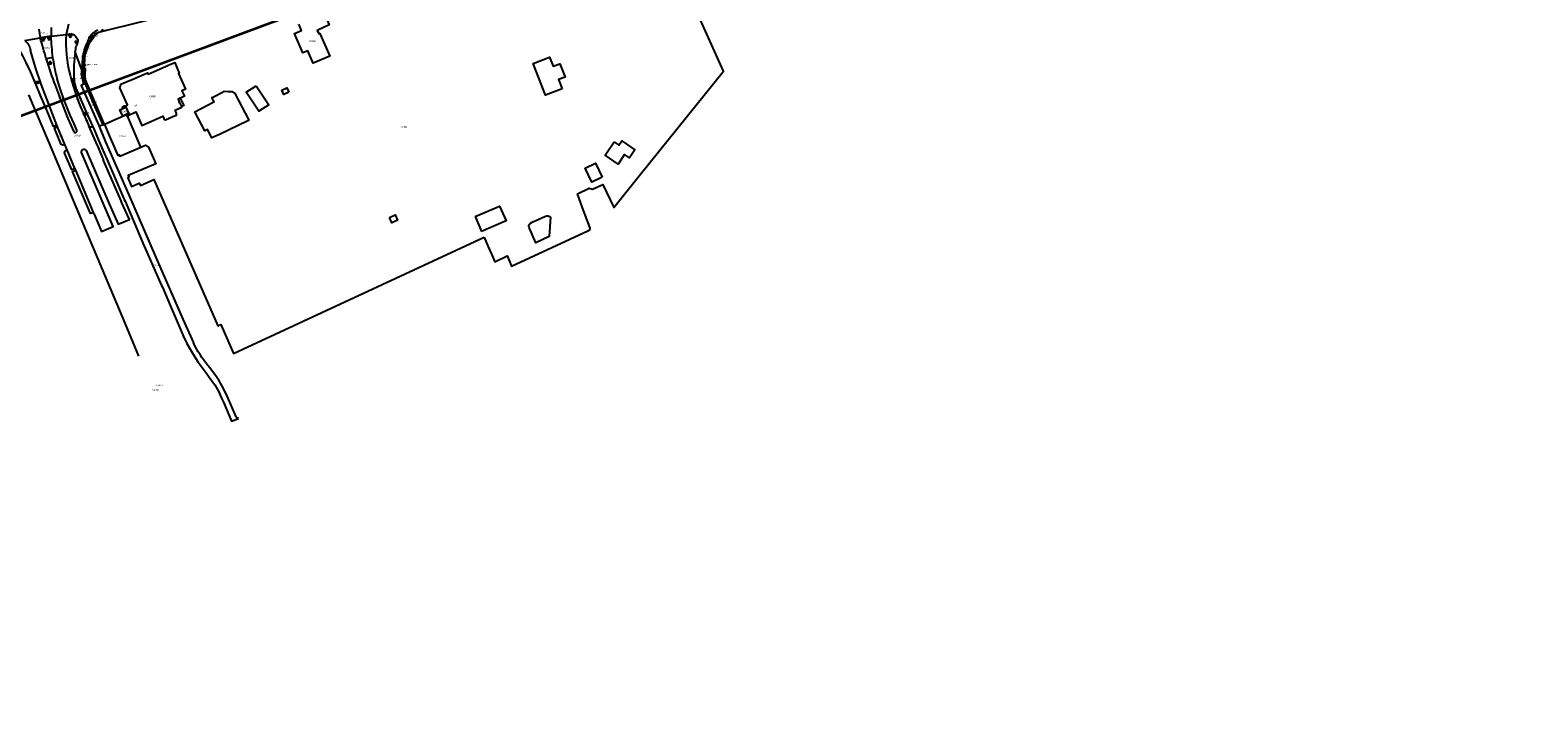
# Model space of a CAD drawing. Extents: x 143041 to 146008, y 457187 to 458337.
# Tile 14 of 31: x 144679 to 145472, y 457357 to 457721. Entities that reach past the tile are written whole.
import ezdxf
from ezdxf.enums import TextEntityAlignment as Align

# ---------------------------------------------------------------- set-up
doc = ezdxf.new("R2010")
doc.units = 0
doc.header["$LTSCALE"] = 4
doc.linetypes.add('STIPPELGROF', pattern=[0.75, 0.5, -0.25])
doc.layers.get('0').update_dxf_attribs({"linetype": 'CONTINUOUS'})
for name, color, linetype in [('CBTD', 7, 'CONTINUOUS'), ('COTD', 7, 'CONTINUOUS'), ('COWG', 7, 'CONTINUOUS'), ('CPND', 7, 'CONTINUOUS'), ('CWGD', 7, 'CONTINUOUS'), ('G_BTD', 3, 'CONTINUOUS'), ('G_OTD', 32, 'CONTINUOUS'), ('G_OWG', 6, 'CONTINUOUS'), ('G_PND', 1, 'CONTINUOUS'), ('G_WGD', 7, 'CONTINUOUS'), ('NAR', 7, 'CONTINUOUS')]:
    doc.layers.add(name, color=color, linetype=linetype)
doc.layers.add('meetgrens', color=10, linetype='STIPPELGROF', lineweight=35)
for name, color, linetype, true_color in [('PBRD', 7, 'CONTINUOUS', 0xbd2877), ('PPAL', 7, 'CONTINUOUS', 0xbd2877), ('PPUT', 7, 'CONTINUOUS', 0xbd2877)]:
    doc.layers.add(name, color=color, linetype=linetype, true_color=true_color)
doc.styles.add('ISO', font='ISO')
doc.styles.get("Standard").update_dxf_attribs({"font": 'ISO'})

# ---------------------------------------------------------------- blocks, each defined once
blk = doc.blocks.new('verkeersbord-pl')
at = {"linetype": 'Continuous'}
blk.add_circle((0, 0), 0.03, dxfattribs=at)
blk = doc.blocks.new('verkeersbord')
at = {"color": 0}
for p, q in [((0.5, 0.32), (-0.5, 0.32)), ((-0.5, 0.32), (0, -0.6)), ((0, -0.6), (0.5, 0.32))]:
    blk.add_line(p, q, dxfattribs=at)
blk = doc.blocks.new('verklikker')
at = {"color": 0}
blk.add_circle((0, 0), 0.45, dxfattribs=at)
at = {"color": 0, "style": 'ISO'}
blk.add_attdef('VERKLIKKER', (0.7, 0), '', height=0.9, dxfattribs=at)
blk = doc.blocks.new('aanduidingsbord')
at = {"color": 0}
for p, q in [((-0.81, -0.33), (0, 0)), ((-1.45, -0.5), (-1.01, -0.5))]:
    blk.add_line(p, q, dxfattribs=at)
blk.add_circle((-1.23, -0.5), 0.45, dxfattribs=at)
blk = doc.blocks.new('kolk')
at = {"color": 0}
blk.add_circle((0, 0), 0.6, dxfattribs=at)
at = {"color": 0, "linetype": 'Continuous', "style": 'ISO'}
blk.add_attdef('KOLK', (-0.04, -0.26), '', height=0.8, dxfattribs=at)
blk = doc.blocks.new('brandkraan')
at = {"color": 0}
blk.add_circle((0, 0), 0.45, dxfattribs=at)
at = {"color": 0, "style": 'ISO'}
blk.add_attdef('BRANDKRAAN', (0.7, 0), '', height=0.9, dxfattribs=at)
blk = doc.blocks.new('lichtmast')
at = {"color": 0}
for p, q in [((-0.6, 0), (-1, 0)), ((-0.71, 0.71), (-0.42, 0.42)), ((0, 0.6), (0, 1)), ((0.42, 0.42), (0.71, 0.71)), ((0.6, 0), (1, 0)), ((-0.42, -0.42), (-0.71, -0.71)), ((0, -0.6), (0, -1)), ((0.42, -0.42), (0.71, -0.71))]:
    blk.add_line(p, q, dxfattribs=at)
blk.add_circle((0, 0), 0.6, dxfattribs=at)
blk = doc.blocks.new('verkeerslicht')
at = {"color": 0, "linetype": 'Continuous'}
for p, q in [((-1, 0), (-0.6, 0)), ((-0.3, 0.52), (-0.5, 0.86)), ((0.3, 0.52), (0.5, 0.86)), ((0.6, 0), (1, 0)), ((-0.3, -0.52), (-0.5, -0.86)), ((0.3, -0.52), (0.5, -0.86))]:
    blk.add_line(p, q, dxfattribs=at)
at = {"color": 0}
blk.add_circle((0, 0), 0.6, dxfattribs=at)
at = {"color": 0, "linetype": 'Continuous'}
for radius, start, end in [(0.996, 119.99849, 179.99351), (0.897, 119.99889, 179.99279), (0.797, 119.99938, 179.99189), (0.697, 120.00002, 179.99073), (0.697, 0.00927, 59.99998), (0.797, 0.00811, 60.00062), (0.897, 0.00721, 60.00111), (0.996, 0.00649, 60.00151), (0.996, 240.00151, 299.99849), (0.897, 240.00111, 299.99889), (0.797, 240.00062, 299.99938), (0.697, 239.99998, 300.00002)]:
    blk.add_arc((0, 0), radius, start, end, dxfattribs=at)

msp = doc.modelspace()

# ---------------------------------------------------------------- linework, layer by layer
at = {"layer": 'G_BTD', "linetype": 'Continuous', "transparency": 33554687}
for points in [[(144707.063, 457701.667), (144706.823, 457697.538)], [(144700.573, 457694.175), (144701.822, 457694.469)], [(144735.883, 457549.565), (144728.699, 457566.846), (144709.481, 457612.772), (144688.529, 457662.427), (144678.084, 457687.023)], [(144708.417, 457677.91), (144706.758, 457677.187)], [(144709.647, 457670.484), (144709.987, 457670.289), (144710.38, 457670.187), (144711, 457670.187), (144711.787, 457670.323)], [(144716.912, 457671.233), (144717.276, 457671.399)], [(144717.779, 457671.418), (144717.572, 457671.327), (144717.276, 457671.399)]]:
    msp.add_lwpolyline(points, dxfattribs=at)
at = {"layer": 'G_OTD', "linetype": 'Continuous', "transparency": 33554687}
for points in [[(144917.621, 457612.168), (144919.832, 457607.08), (144921.673, 457602.842), (144923.229, 457599.261), (144929.749, 457602.261), (144932.15, 457596.928), (144972.25, 457615.559), (144973.283, 457616.039), (144973.452, 457616.992), (144972.735, 457618.89), (144971.062, 457623.419), (144969.33, 457628.09), (144966.789, 457635.065), (144972.914, 457637.947), (144974.757, 457637.436), (144980.205, 457639.927), (144985.969, 457627.836), (145000, 457645.278), (145043.698, 457699.597), (145034.264, 457720.646), (145024.775, 457741.818)], [(144710.835, 457715.642), (144712.846, 457718.444), (144714.766, 457720.059)], [(144707.378, 457707.094), (144709.945, 457714.403), (144710.835, 457715.642)], [(144707.378, 457707.094), (144707.063, 457701.667)], [(144717.779, 457671.418), (144713.681, 457681.372), (144708.652, 457692.879), (144707.892, 457695.048), (144707.616, 457696.404), (144707.606, 457698.063), (144707.808, 457700.469), (144707.063, 457701.667)], [(144958.788, 457690.325), (144950.058, 457686.867), (144943.471, 457703.498), (144952.108, 457706.919), (144954.012, 457702.112), (144957.471, 457703.482), (144960.265, 457696.427), (144956.899, 457695.094), (144958.788, 457690.325)], [(144757.689, 457685.375), (144759.508, 457681.46), (144758.304, 457680.936)], [(144780.839, 457688.969), (144782.892, 457688.884), (144785.106, 457688.792), (144786.285, 457688.187), (144793.79, 457673.67), (144793.236, 457673.4), (144778.419, 457666.239), (144774.297, 457664.499), (144772.137, 457668.849), (144770.633, 457668.111), (144765.431, 457678.157), (144775.434, 457683.317), (144775.56, 457683.382), (144774.393, 457685.643), (144775.205, 457686.062), (144776.59, 457686.776)], [(144776.59, 457686.776), (144779.511, 457688.284), (144780.839, 457688.969)], [(144797.598, 457691.879), (144804.284, 457681.818), (144799.052, 457678.533), (144792.398, 457688.561), (144797.598, 457691.879)], [(144814.84, 457688.516), (144812.239, 457687.269), (144811.21, 457689.48), (144813.794, 457690.727), (144814.84, 457688.516)], [(144727.412, 457680.823), (144728.326, 457681.235), (144728.649, 457680.51), (144727.735, 457680.098), (144727.412, 457680.823)], [(144729.949, 457676.005), (144730.54, 457676.273), (144730.222, 457677.003), (144729.301, 457676.585), (144729.327, 457676.525)], [(144736.993, 457659.529), (144739.489, 457660.607), (144740.919, 457659.574), (144744.817, 457650.821), (144730.281, 457644.694), (144730.714, 457643.698), (144730.063, 457643.449), (144732.055, 457638.854), (144736.142, 457640.632), (144736.7, 457639.36), (144743.802, 457642.537), (144777.567, 457565.522), (144779.054, 457566.177), (144785.711, 457550.888), (144917.621, 457612.168)], [(144986.141, 457662.333), (144988.644, 457660.579), (144990.171, 457662.812), (144997.004, 457658.186), (144994.246, 457653.878), (144991.562, 457655.678), (144988.167, 457650.603), (144981.333, 457655.274), (144986.141, 457662.333)], [(144979.867, 457643.786), (144974.373, 457641.134), (144970.824, 457648.487), (144976.318, 457651.139), (144979.867, 457643.786)], [(144867.829, 457622.533), (144870.798, 457623.908), (144872.067, 457621.101), (144869.152, 457619.779), (144867.829, 457622.533)], [(144912.926, 457622.973), (144925.818, 457628.574), (144929.227, 457620.728), (144916.335, 457615.127)], [(144912.926, 457622.973), (144916.335, 457615.127)], [(144952.608, 457622.632), (144951.913, 457612.459), (144944.932, 457609.247), (144941.329, 457617.25)], [(144942.073, 457619.471), (144942.973, 457619.999), (144950.016, 457623.218)]]:
    msp.add_lwpolyline(points, dxfattribs=at)
for points in [[(144950.016, 457623.218, -0.337225), (144952.608, 457622.632)], [(144941.329, 457617.25, -0.3746458), (144942.073, 457619.471)]]:
    msp.add_lwpolyline(points, format="xyb", dxfattribs=at)
at = {"layer": 'G_OWG', "linetype": 'Continuous', "transparency": 33554687}
for points in [[(144714.766, 457720.059), (144722.576, 457721.968), (144730.38, 457723.901), (144738.179, 457725.856), (144745.972, 457727.835), (144755.769, 457730.988), (144760.433, 457733.008), (144765.084, 457735.059), (144769.722, 457737.139), (144774.346, 457739.249)], [(144710.835, 457715.642), (144711.536, 457717.368), (144713.169, 457719.345), (144714.766, 457720.059)], [(144707.378, 457707.094), (144707.514, 457707.744), (144707.604, 457708.217), (144707.701, 457708.692), (144707.805, 457709.159), (144707.918, 457709.635), (144708.036, 457710.101), (144708.163, 457710.569), (144708.294, 457711.029), (144708.436, 457711.495), (144708.584, 457711.957), (144708.72, 457712.362), (144710.249, 457715.558)], [(144710.249, 457715.558), (144709.057, 457715.383)], [(144710.835, 457715.642), (144710.249, 457715.558)], [(144690.622, 457706.779), (144687.136, 457706.05)], [(144706.628, 457698.074), (144705.832, 457700.265)], [(144707.378, 457707.094), (144707.174, 457705.351), (144707.128, 457704.872), (144707.089, 457704.39), (144706.829, 457700.187), (144706.628, 457698.074)], [(144706.628, 457698.074), (144706.823, 457697.538)], [(144706.823, 457697.538), (144707.567, 457692.867)]]:
    msp.add_lwpolyline(points, dxfattribs=at)
at = {"layer": 'G_PND', "linetype": 'Continuous', "transparency": 33554687}
for points in [[(144834.134, 457728.567), (144836.189, 457723.97), (144829.795, 457720.975), (144830.767, 457719.162), (144831.259, 457719.398), (144836.535, 457707.415), (144827.69, 457703.71), (144824.9, 457710.278), (144822.257, 457709.143), (144817.923, 457719.332), (144821.581, 457720.919), (144820.173, 457724.226)], [(144729.22, 457681.455), (144729.52, 457681.587), (144729.888, 457681.749), (144725.909, 457690.782), (144726.178, 457691.692), (144726.457, 457692.636), (144731.067, 457694.644), (144731.213, 457694.708), (144740.484, 457698.746), (144740.677, 457698.302), (144740.803, 457698.013), (144748.67, 457701.44)], [(144748.67, 457701.44), (144751.203, 457702.544), (144751.433, 457702.643), (144754.77, 457704.097), (144756.268, 457700.658), (144757.206, 457698.504), (144757.081, 457698.45), (144756.83, 457698.341), (144760.444, 457690.044), (144758.61, 457689.245), (144759.88, 457686.33), (144758.118, 457685.562), (144757.689, 457685.375)], [(144757.689, 457685.375), (144756.58, 457684.892), (144757.358, 457683.107), (144758.304, 457680.936)], [(144729.281, 457680.621), (144728.992, 457681.355), (144729.22, 457681.455)], [(144730.713, 457677.368), (144731.047, 457676.611), (144733.209, 457677.563), (144734.342, 457678.062), (144737.446, 457671.015), (144748.56, 457675.884), (144749.104, 457674.648), (144749.344, 457674.186), (144749.99, 457673.953), (144753.737, 457675.597), (144755.732, 457676.472), (144755.806, 457677.279), (144755.213, 457678.639), (144755.027, 457679.067), (144758.465, 457680.565), (144758.304, 457680.936)]]:
    msp.add_lwpolyline(points, dxfattribs=at)
at = {"layer": 'G_WGD', "linetype": 'Continuous', "transparency": 33554687}
for points in [[(144698.862, 457724.351), (144697.637, 457718.8)], [(144675.845, 457715.726), (144683.968, 457717.128)], [(144683.181, 457721.579), (144683.968, 457717.128)], [(144689.727, 457717.969), (144683.968, 457717.128)], [(144689.757, 457722.597), (144689.727, 457717.969)], [(144689.727, 457717.969), (144697.637, 457718.8)], [(144697.637, 457718.8), (144701.074, 457718.986)], [(144702.882, 457717.502), (144703.669, 457716.383)], [(144709.057, 457715.383), (144709.849, 457717.037)], [(144692.737, 457671.157), (144691.048, 457670.424), (144687.085, 457679.888), (144684.175, 457686.823), (144681.826, 457692.29), (144678.826, 457699.385), (144676.599, 457704.1), (144674.867, 457707.62), (144672.987, 457711.062)], [(144692.737, 457671.157), (144686.715, 457686.817), (144684.566, 457692.674), (144681.586, 457701.547), (144678.87, 457710.504)], [(144705.832, 457700.265), (144704.654, 457703.507), (144702.388, 457709.74)], [(144703.55, 457714.597), (144702.962, 457712.632)], [(144709.057, 457715.383), (144707.792, 457712.739)], [(144687.296, 457705.497), (144687.136, 457706.05)], [(144690.71, 457705.984), (144690.622, 457706.779)], [(144705.832, 457700.265), (144705.628, 457698.131), (144706.117, 457695.673), (144706.587, 457693.65), (144707.024, 457692.635)], [(144706.092, 457704.461), (144705.832, 457700.265)], [(144703.209, 457668.442), (144701.816, 457671.87), (144699.81, 457676.327), (144696.537, 457684.349), (144694.607, 457689.843), (144692.834, 457695.389)], [(144699.755, 457697.526), (144700.28, 457695.377), (144700.573, 457694.175)], [(144700.573, 457694.175), (144702.398, 457688.51), (144704.389, 457682.902), (144705.273, 457680.685), (144706.758, 457677.187)], [(144701.724, 457695.819), (144701.742, 457695.574), (144701.822, 457694.469)], [(144708.417, 457677.91), (144702.959, 457690.681), (144702.304, 457692.549), (144701.822, 457694.469)], [(144707.024, 457692.635), (144705.632, 457692.04), (144714.81, 457670.88)], [(144707.567, 457692.867), (144707.024, 457692.635)], [(144707.567, 457692.867), (144711.352, 457683.997), (144715.516, 457674.518), (144716.912, 457671.233)], [(144691.774, 457692.117), (144696.053, 457680.941), (144698.553, 457674.615), (144700.087, 457671.057), (144701.662, 457667.619)], [(144707.11, 457676.318), (144706.758, 457677.187)], [(144707.11, 457676.318), (144709.507, 457670.811)], [(144711.787, 457670.323), (144708.417, 457677.91)], [(144729.327, 457676.525), (144719.116, 457672.009)], [(144730.713, 457677.368), (144727.414, 457675.914), (144725.969, 457679.152), (144729.281, 457680.621)], [(144730.713, 457677.368), (144729.281, 457680.621)], [(144729.949, 457676.005), (144729.619, 457675.855), (144729.327, 457676.525)], [(144697.023, 457660.954), (144695.953, 457660.542), (144695.013, 457661.001), (144691.45, 457669.495), (144693.149, 457670.218)], [(144693.149, 457670.218), (144692.737, 457671.157)], [(144697.023, 457660.954), (144693.149, 457670.218)], [(144709.647, 457670.484), (144709.507, 457670.811)], [(144709.647, 457670.484), (144713.821, 457660.717), (144713.897, 457660.539), (144716.57, 457654.313), (144716.673, 457654.073)], [(144711.787, 457670.323), (144711.901, 457670.067)], [(144711.901, 457670.067), (144715.085, 457662.43), (144715.241, 457662.067), (144718.258, 457655.068), (144718.703, 457654.035), (144719.19, 457652.91), (144728.216, 457632.056), (144728.647, 457631.042), (144737.664, 457609.813), (144738.078, 457608.931), (144740.897, 457602.608), (144744.462, 457594.292), (144747.876, 457586.782), (144748.342, 457585.796), (144752.589, 457575.848), (144758.806, 457561.139), (144759.03, 457560.722), (144759.249, 457560.253), (144761.181, 457556.169), (144764.093, 457551.086), (144767.109, 457546.447), (144771.43, 457540.774), (144773.858, 457537.295), (144775.891, 457534.377), (144777.932, 457530.697), (144778.692, 457529.055), (144779.461, 457527.392), (144780.42, 457525.318), (144784.708, 457515.257), (144788.441, 457516.783)], [(144714.81, 457670.88), (144718.257, 457662.7), (144730.438, 457634.768), (144744.575, 457602.386), (144758.983, 457569.093), (144764.633, 457556.56)], [(144716.912, 457671.233), (144715.407, 457670.545)], [(144719.116, 457672.009), (144717.779, 457671.418)], [(144717.779, 457671.418), (144720.781, 457664.454), (144724.934, 457655.099), (144725.612, 457655.428), (144725.911, 457654.741), (144736.993, 457659.529)], [(144736.993, 457659.529), (144729.949, 457676.005)], [(144698.242, 457658.115), (144697.023, 457660.954)], [(144702.29, 457648.39), (144700.601, 457647.679), (144696.833, 457656.645), (144697.132, 457657.655), (144698.242, 457658.115)], [(144702.29, 457648.39), (144698.242, 457658.115)], [(144712.47, 457624.243), (144716.32, 457615.165), (144722.394, 457617.778), (144705.788, 457656.656)], [(144708.131, 457657.762), (144720.331, 457629.793), (144725.097, 457618.941), (144730.95, 457621.458), (144727.02, 457630.316), (144726.612, 457631.309), (144717.531, 457652.192), (144717.044, 457653.313)], [(144717.044, 457653.313), (144716.673, 457654.073)], [(144712.039, 457625.222), (144710.41, 457624.541), (144701.062, 457646.729), (144702.701, 457647.451)], [(144702.701, 457647.451), (144702.29, 457648.39)], [(144712.039, 457625.222), (144702.701, 457647.451)], [(144712.47, 457624.243), (144712.039, 457625.222)], [(144787.185, 457517.535), (144784.88, 457522.823), (144782.556, 457528.09), (144780.406, 457532.566), (144777.958, 457536.885), (144775.873, 457539.954), (144773.663, 457542.931)]]:
    msp.add_lwpolyline(points, dxfattribs=at)
for points in [[(144687.136, 457706.05, -0.0013027), (144683.968, 457717.128)], [(144690.622, 457706.779, -0.013904), (144689.727, 457717.969)], [(144697.637, 457718.8, 0.081505), (144699.755, 457697.526)], [(144701.074, 457718.986, -0.1883052), (144702.882, 457717.502)], [(144703.669, 457716.383, -0.1752202), (144703.55, 457714.597)], [(144714.363, 457721.129, 0.1905623), (144709.849, 457717.037)], [(144675.845, 457715.726, -0.1752168), (144678.87, 457710.504)], [(144702.388, 457709.74, 0.0499957), (144701.724, 457695.819)], [(144702.388, 457709.74, -0.015166), (144702.962, 457712.632)], [(144707.792, 457712.739, 0.0652118), (144706.092, 457704.461)], [(144687.296, 457705.497, 0.015106), (144691.774, 457692.117)], [(144690.71, 457705.984, 0.0324688), (144692.834, 457695.389)], [(144702.982, 457667.362, 0.4121242), (144703.209, 457668.442)], [(144714.81, 457670.88, 0.3237838), (144715.407, 457670.545)], [(144701.662, 457667.619, 0.3871937), (144702.982, 457667.362)], [(144705.788, 457656.656, -0.9884343), (144708.131, 457657.762)], [(144772.28, 457544.609, -0.0521434), (144764.633, 457556.56)], [(144773.663, 457542.931, -0.0081233), (144772.28, 457544.609)], [(144788.441, 457516.783, -0.2757728), (144787.185, 457517.535)]]:
    msp.add_lwpolyline(points, format="xyb", dxfattribs=at)
at = {"layer": 'meetgrens', "linetype": 'Continuous', "transparency": 33554687, "flags": 128}
msp.add_lwpolyline([(143042.65, 457414.581), (143193.047, 457496.462), (143334.975, 457548.68), (144000.265, 457682.782), (144579.238, 457776.451), (145483.48, 458121.634), (145523.536, 458035.768), (144807.526, 457725.755), (144665.156, 457672.692), (144179.241, 457632.098), (144025.981, 457590.412), (143574.463, 457525.278), (143351.72, 457478.805), (143253.029, 457455.154), (143123.798, 457387.023), (143075.027, 457356.533), (143042.65, 457414.581)], dxfattribs=at)

# ---------------------------------------------------------------- block references
at = {"layer": 'PBRD', "transparency": 33554687}
for name, p in [('verkeersbord', (144688.626, 457717.15)), ('verkeersbord', (144699.859, 457718.443)), ('aanduidingsbord', (144711.511, 457717.776)), ('verkeersbord', (144711.511, 457717.776)), ('verkeersbord', (144702.777, 457714.778))]:
    msp.add_blockref(name, p, dxfattribs=at)
ref = msp.add_blockref('verklikker', (144716.826, 457720.872), dxfattribs=at)
ref.add_attrib('VERKLIKKER', 'verkl ', (144717.526, 457720.872), dxfattribs={"layer": '0', "height": 0.9, "style": 'ISO'})
ref = msp.add_blockref('verklikker', (144707.106, 457702.66), dxfattribs=at)
ref.add_attrib('VERKLIKKER', 'verkl ', (144707.806, 457702.66), dxfattribs={"layer": '0', "height": 0.9, "style": 'ISO'})
at = {"layer": 'PPAL', "transparency": 33554687}
for name, p in [('verkeerslicht', (144685.541, 457716.601)), ('verkeerslicht', (144688.626, 457717.15)), ('verkeerslicht', (144699.859, 457718.443)), ('verkeersbord-pl', (144711.511, 457717.776)), ('verkeersbord-pl', (144716.961, 457720.544)), ('verkeersbord-pl', (144702.777, 457714.778)), ('lichtmast', (144689.236, 457703.901))]:
    msp.add_blockref(name, p, dxfattribs=at)
at = {"layer": 'PPUT', "transparency": 33554687}
ref = msp.add_blockref('brandkraan', (144706.578, 457702.767), dxfattribs=at)
ref.add_attrib('BRANDKRAAN', 'Brandkraan', (144707.278, 457702.767), dxfattribs={"layer": '0', "height": 0.9, "style": 'ISO'})
ref = msp.add_blockref('kolk', (144682.717, 457693.588), dxfattribs=at)
ref.add_attrib('KOLK', 'Kolk', (144683.267, 457693.938), dxfattribs={"layer": '0', "color": 0, "linetype": 'ByBlock', "lineweight": -2, "height": 0.5})
ref = msp.add_blockref('kolk', (144701.049, 457694.87), dxfattribs=at)
ref.add_attrib('KOLK', 'Kolk', (144701.599, 457695.22), dxfattribs={"layer": '0', "color": 0, "linetype": 'ByBlock', "lineweight": -2, "height": 0.5})
ref = msp.add_blockref('kolk', (144707.716, 457677.043), dxfattribs=at)
ref.add_attrib('KOLK', 'Kolk', (144708.266, 457677.393), dxfattribs={"layer": '0', "color": 0, "linetype": 'ByBlock', "lineweight": -2, "height": 0.5})
ref = msp.add_blockref('kolk', (144692.029, 457670.367), dxfattribs=at)
ref.add_attrib('KOLK', 'Kolk', (144692.579, 457670.717), dxfattribs={"layer": '0', "color": 0, "linetype": 'ByBlock', "lineweight": -2, "height": 0.5})

# ---------------------------------------------------------------- texts
at = {"layer": 'CBTD', "transparency": 33554687, "style": 'ISO'}
for p in [(144712.553, 457718.167), (144708.915, 457711.923), (144700.635, 457706.576), (144706.98, 457701.53), (144682.771, 457694.055), (144695.235, 457685.567), (144704.495, 457684.862), (144712.301, 457683.184), (144709.33, 457673.538), (144694.237, 457665.234), (144744.679, 457531.861)]:
    msp.add_text('CBTD', height=0.9, dxfattribs=at).set_placement(p, align=Align.MIDDLE_CENTER)
at = {"layer": 'COTD', "transparency": 33554687, "style": 'ISO'}
for p in [(144728.031, 457680.667), (144729.921, 457676.429), (144758.044, 457683.072), (144875.381, 457670.161)]:
    msp.add_text('COTD', height=0.9, dxfattribs=at).set_placement(p, align=Align.MIDDLE_CENTER)
at = {"layer": 'COWG', "transparency": 33554687, "style": 'ISO'}
for p in [(144687.295, 457711.849), (144707.329, 457707.462), (144706.598, 457695.893)]:
    msp.add_text('COWG', height=0.9, dxfattribs=at).set_placement(p, align=Align.MIDDLE_CENTER)
at = {"layer": 'CPND', "transparency": 33554687, "style": 'ISO'}
for p in [(144827.229, 457715.368), (144743.177, 457686.287)]:
    msp.add_text('CPND', height=0.9, dxfattribs=at).set_placement(p, align=Align.MIDDLE_CENTER)
at = {"layer": 'CWGD', "transparency": 33554687, "style": 'ISO'}
for p in [(144686.469, 457719.791), (144711.454, 457681.688), (144728.341, 457678.264), (144703.398, 457665.744), (144727.386, 457665.523), (144745.038, 457597.467), (144747.001, 457534.288)]:
    msp.add_text('CWGD', height=0.9, dxfattribs=at).set_placement(p, align=Align.MIDDLE_CENTER)
at = {"layer": 'NAR', "transparency": 33554687, "style": 'ISO'}
msp.add_text('118', height=0.9, rotation=23.3, dxfattribs=at).set_placement((144734.345, 457681.375), align=Align.MIDDLE_CENTER)

doc.saveas('drawing.dxf')
